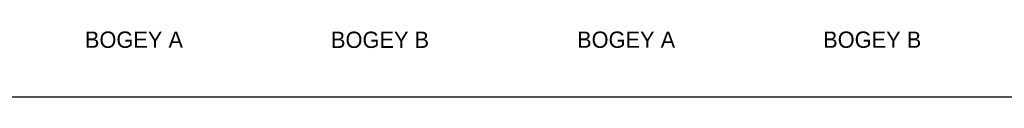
# Model space of a CAD drawing. Header units: millimetres. Extents: x 11264 to 19674, y -752784 to -746844.
# Tile 37 of 56: x 16441 to 17952, y -748963 to -748861. Entities that reach past the tile are written whole.
import ezdxf
from ezdxf.enums import TextEntityAlignment as Align

# ---------------------------------------------------------------- set-up
doc = ezdxf.new("R2010")
doc.units = ezdxf.units.MM
doc.header["$MEASUREMENT"] = 0
doc.linetypes.add('DGN Style 1', pattern=[238.072395, 0.396127, -237.676268])
doc.styles.add('Style-ENGINEERING', font='ENGINEERING.shx')
doc.styles.add('Style-ENGINEERING_0', font='ENGINEERING.shx')
doc.dimstyles.new('MetricMM', dxfattribs={"dimtxt": 3, "dimasz": 3, "dimexe": 1.5, "dimexo": 1.5, "dimgap": 1.5, "dimtad": 1, "dimdec": 0, "dimzin": 7, "dimtxsty": 'Style-ENGINEERING_0', "dimcen": 0.09, "dimclrd": 1, "dimclre": 1, "dimclrt": 7, "dimadec": 0, "dimazin": 3, "dimtfac": 1, "dimtdec": 0, "dimtofl": 0, "dimtmove": 0, "dimatfit": 3, "dimfxl": 1, "dimtzin": 7, "dimlwd": -1, "dimlwe": 0, "dimarcsym": 0})

# ---------------------------------------------------------------- blocks, each defined once
blk = doc.blocks.new('*D91')
at = {"color": 1, "linetype": 'Continuous', "lineweight": 0, "transparency": 16777216}
for p, q in [((-2839.5, 1008.7), (-2839.5, 843.8)), ((3625.1, 1008.7), (3625.1, 843.8))]:
    blk.add_line(p, q, dxfattribs=at)
at = {"color": 1, "linetype": 'Continuous', "transparency": 16777216}
blk.add_line((3625.1, 851.3), (-2839.5, 851.3), dxfattribs=at)
at = {"color": 1, "linetype": 'Continuous', "lineweight": 0, "transparency": 16777216}
blk.add_solid([(-2814.5, 845), (-2839.5, 851.3), (-2814.5, 857.5)], dxfattribs=at)
at = {"color": 1, "linetype": 'Continuous', "lineweight": 0, "transparency": 16777216, "extrusion": (0, 0, -1)}
blk.add_solid([(-3600.1, 857.5), (-3625.1, 851.3), (-3600.1, 845)], dxfattribs=at)
at = {"layer": 'Defpoints', "color": 7, "linetype": 'Continuous', "lineweight": 0, "transparency": 16777216}
for p in [(-2839.5, 1021.2), (3625.1, 1021.2), (-2839.5, 851.3), (392.8, 851.3)]:
    blk.add_point(p, dxfattribs=at)
at = {"color": 7, "linetype": 'Continuous', "lineweight": 0, "transparency": 16777216, "style": 'Style-ENGINEERING'}
blk.add_text('41 955', height=25, dxfattribs=at).set_placement((331.6, 876.3), align=Align.MIDDLE_LEFT)
blk = doc.blocks.new('*U58')
at = {"color": 7, "linetype": 'Continuous', "lineweight": 0, "style": 'Style-ENGINEERING'}
blk.add_text('BOGEY B', height=25, dxfattribs=at).set_placement((1525.31, 939.24), align=Align.MIDDLE_CENTER)
at = {"color": 7, "linetype": 'Continuous', "lineweight": 0, "char_height": 25, "attachment_point": 5, "line_spacing_factor": 0.72, "style": 'Style-ENGINEERING'}
for s, insert in [('BOGEY A', (1147.81, 939.24)), ('BOGEY A', (1902.82, 939.24)), ('BOGEY B', (2280.32, 939.24))]:
    blk.add_mtext(s, dxfattribs=dict(at, insert=insert))
at = {"color": 1, "linetype": 'Continuous'}
dim = blk.add_linear_dim(base=(-2839.46, 851.25), p1=(3625.07, 1021.15), p2=(-2839.46, 1021.15), angle=180, text='\\FSTANDARD;<>', dimstyle='MetricMM', override={"dimtxt": 25, "dimasz": 25, "dimexe": 7.5, "dimexo": 12.5, "dimgap": 12.5, "dimlfac": 6.49}, dxfattribs=at)
dim.commit()
dim.dimension.update_dxf_attribs({"geometry": '*D91', "text_midpoint": (392.8, 851.25)})

msp = doc.modelspace()

# ---------------------------------------------------------------- block references
at = {"color": 7, "linetype": 'DGN Style 1', "lineweight": 0}
msp.add_blockref('*U58', (15468.65, -749814.35), dxfattribs=at)

doc.saveas('drawing.dxf')
